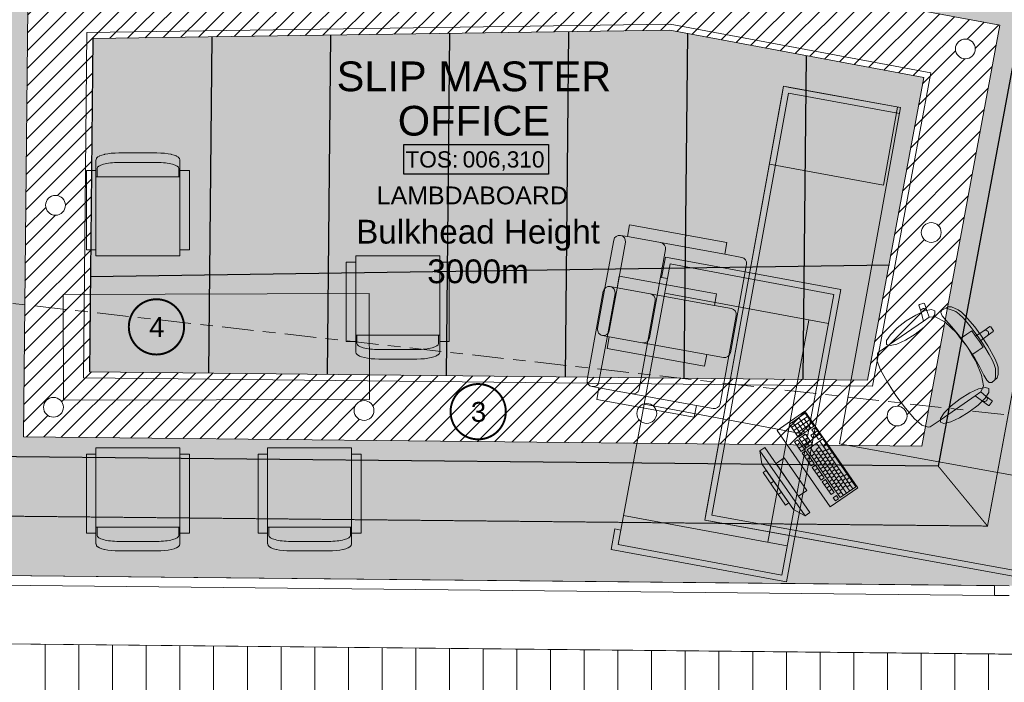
# Model space of a CAD drawing. Header units: millimetres. Extents: x -115474967 to 444143, y -74377 to 241828222.
# Tile 81 of 256: x -18032 to -13063, y 37893 to 41236. Entities that reach past the tile are written whole.
import ezdxf
from ezdxf.enums import TextEntityAlignment as Align

# ---------------------------------------------------------------- set-up
doc = ezdxf.new("R2010")
doc.units = ezdxf.units.MM
doc.header["$MEASUREMENT"] = 0
for name, pattern in [('Block C$0$DASHED2', [0.375, 0.25, -0.125]), ('Centre', [31.75, 6.35, -4.7625, 15.875, -4.7625]), ('PHANTOM', [2.5, 1.25, -0.25, 0.25, -0.25, 0.25, -0.25])]:
    doc.linetypes.add(name, pattern=pattern)
for name, color, linetype in [('0-HACH', 9, 'Continuous'), ('00-1 FloorFinish', 1, 'Continuous'), ('00-1 FloorLevel', 7, 'Continuous'), ('00-3 Elev 01', 7, 'Continuous'), ('00-5 Grid 01', 9, 'PHANTOM'), ('A-DOOR NUMBERS', 7, 'Continuous')]:
    doc.layers.add(name, color=color, linetype=linetype)
for name, color, linetype, lineweight in [('00-1 Labels', 4, 'Continuous', 35), ('1HATCH', 8, 'Continuous', 0), ('2 Windows', 1, 'Continuous', 25), ('A_WALL LOAD_Pen_No__161', 1, 'Continuous', 5), ('TEXT-2', 140, 'Continuous', 50)]:
    doc.layers.add(name, color=color, linetype=linetype, lineweight=lineweight)
doc.styles.add('ARIAL', font='arial.ttf')

# ---------------------------------------------------------------- blocks, each defined once
blk = doc.blocks.new('Room Tags')
at = {"layer": '00-1 FloorLevel', "color": 2}
blk.add_lwpolyline([(-571.3, -75.7), (646.5, -75.7), (646.5, -324.7), (-571.3, -324.7)], close=True, dxfattribs=at)
at = {"layer": '00-1 FloorFinish', "style": 'ARIAL'}
blk.add_attdef('F-FINISH', text='', height=150, dxfattribs=at).set_placement((5.1, -578), align=Align.CENTER)
at = {"layer": '00-1 FloorLevel', "style": 'ARIAL'}
blk.add_text('TOS:', height=136.36, dxfattribs=at).set_placement((-557.4, -200.2), align=Align.MIDDLE_LEFT)
blk.add_attdef('000,000', text='', height=136.4, dxfattribs=at).set_placement((606.9, -200.2), align=Align.MIDDLE_RIGHT)
at = {"layer": '00-1 Labels', "style": 'ARIAL'}
for tag, p in [('ROOM1?', (19, 746.2)), ('ROOM2?', (19, 373.1)), ('ROOM3?', (19, 0))]:
    blk.add_attdef(tag, text='', height=250, dxfattribs=at).set_placement(p, align=Align.CENTER)

msp = doc.modelspace()

# ---------------------------------------------------------------- hatches: boundary and pattern name
at = {"layer": '0-HACH', "ltscale": 5, "transparency": 33554559}
h = msp.add_hatch(dxfattribs=at)
h.set_pattern_fill('ANSI31', color=9, scale=500)
h.set_pattern_definition([(45, (4361.576, -29726.68), (-44.194174, 44.194174), [])])
h.paths.add_polyline_path([(-14722.99436, 41512.99219), (-17989.63739, 41466.29056), (-18012.82759, 39132.10051), (-13479.72744, 39084.84131), (-13084.94377, 41208.47903)])
h.paths.add_polyline_path([(-13469.69882, 40944.35113), (-13753.50036, 39417.71343), (-17679.56709, 39458.64408), (-17662.85357, 41140.92871), (-14751.06698, 41182.55712)], flags=16)
h.paths.add_polyline_path([(-13209.83243, 41088.42089, -1), (-13309.83243, 41088.42089, -1)], flags=16)
h.paths.add_polyline_path([(-13382.00105, 40162.28386, -1), (-13482.00105, 40162.28386, -1)], flags=16)
h.paths.add_polyline_path([(-14785.75464, 41362.79443, -1), (-14685.75464, 41362.79443, -1)], flags=16)
h.paths.add_polyline_path([(-13554.16967, 39236.14682, -1), (-13654.16967, 39236.14682, -1)], flags=16)
h.paths.add_polyline_path([(-14817.37917, 39249.31623, -1), (-14917.37917, 39249.31623, -1)], flags=16)
h.paths.add_polyline_path([(-16338.42697, 41340.59662, -1), (-16238.42697, 41340.59662, -1)], flags=16)
h.paths.add_polyline_path([(-16244.24958, 39264.19187, -1), (-16344.24958, 39264.19187, -1)], flags=16)
h.paths.add_polyline_path([(-17891.09929, 41318.39881, -1), (-17791.09929, 41318.39881, -1)], flags=16)
h.paths.add_polyline_path([(-17801.22242, 40299.46411, -1), (-17901.22242, 40299.46411, -1)], flags=16)
h.paths.add_polyline_path([(-17811.34555, 39280.52941, -1), (-17911.34555, 39280.52941, -1)], flags=16)
at = {"layer": '00-5 Grid 01', "linetype": 'ByBlock', "lineweight": 0, "true_color": 0xc7c8ca}
h = msp.add_hatch(dxfattribs=at)
h.set_pattern_fill('PATTERN__DECK_II', color=9, style=0, pattern_type=2)
h.set_pattern_definition([(90, (-370653.1, -39732.55), (-170, 0), [])])
h.paths.add_polyline_path([(-24791.2793, 38155.42772), (-24899.99028, 35175.17037), (-21787.91622, 35052.7176), (-21692.45372, 37459.02348), (-21683.66339, 37680.6016), (-12732.89904, 37340.2223), (-12604.53983, 38030.72146), (-24630.48216, 38153.8315)])
at = {"layer": '1HATCH', "true_color": 0x636466, "transparency": 33554687}
h = msp.add_hatch(dxfattribs=at)
h.set_pattern_fill('AR-SAND', color=251, scale=50, angle=-7e-12)
h.paths.add_polyline_path([(-13262.24646, 38382.41493), (-24973.50811, 38501.97963), (-24973.50811, 39100.6379), (-13396.85774, 38983.80401), (-12027.1055, 46356.89918), (-11428.33354, 46289.80658), (-12898.997, 38378.74895), (-12899.78618, 38378.75691)])
h = msp.add_hatch(dxfattribs=at)
h.set_pattern_fill('AR-SAND', color=251, scale=50)
h.set_pattern_definition([(37.5, (4361, -29726.72), (-3.14967, 96.34119), [0, -76, 0, -85, 0, -81.25]), (7.5, (4361, -29726.72), (88.48884, 141.1073), [0, -41, 0, -68.5, 0, -26.25]), (327.5, (4299.5, -29726.72), (155.70709, 0.28295), [0, -25, 0, -90, 0, -117.5]), (317.5, (4299.5, -29726.72), (150.30633, 43.88378), [0, -12.5, 0, -59, 0, -67.5])])
h.paths.add_polyline_path([(-12859.67789, 41878.37711), (-14664.01918, 42213.87605), (-18683.38796, 42156.41306), (-18714.28116, 39037.42374), (-13397.43053, 38983.76501)])
h.paths.add_polyline_path([(-13480.30023, 39084.80231), (-18013.40039, 39132.06151), (-17990.21018, 41466.25156), (-14723.56716, 41512.95319), (-13085.51656, 41208.44003)], flags=16)
h.paths.add_polyline_path([(-13729.1847, 39387.41332), (-17710.43629, 39428.9193), (-17693.13399, 41170.46806), (-14749.08772, 41212.55767), (-13435.29388, 40968.32376)], flags=0)
h = msp.add_hatch(dxfattribs=at)
h.set_pattern_fill('BOX', color=251, scale=50, angle=269)
h.set_pattern_definition([(359, (4361.576, -29726.68), (0.87262, 49.992385), []), (359, (4361.357, -29739.18), (0.87262, 49.992385), []), (269, (4361.576, -29726.68), (49.992385, -0.87262), [-12.5, 12.5]), (269, (4374.074, -29726.9), (49.992385, -0.87262), [-12.5, 12.5]), (269, (4386.57, -29727.116), (49.992385, -0.87262), [12.5, -12.5]), (269, (4399.07, -29727.334), (49.992385, -0.87262), [12.5, -12.5]), (359, (4361.14, -29751.676), (0.87262, 49.992385), [12.5, -12.5]), (359, (4360.92, -29764.174), (0.87262, 49.992385), [12.5, -12.5])])
h.paths.add_polyline_path([(-17679.56709, 39458.64408), (-13753.50036, 39417.71343), (-13469.69882, 40944.35113), (-14751.06698, 41182.55712), (-17662.85357, 41140.92871)])

# ---------------------------------------------------------------- linework, layer by layer
at = {"layer": '0-HACH', "color": 9, "linetype": 'Block C$0$DASHED2', "ltscale": 5, "transparency": 33554559, "const_width": 5}
for points in [[(-11728.19468, 46323.40612), (-13147.92737, 38681.27648), (-24973.50811, 38800.62262)], [(-13147.92737, 38681.27648), (-13396.85774, 38983.80401)]]:
    msp.add_lwpolyline(points, dxfattribs=at)
at = {"layer": '00-3 Elev 01', "linetype": 'Continuous'}
for p, q in [((-17662.85357, 41140.92871), (-17679.56736, 39458.61725)), ((-17062.7388, 41149.50826), (-17079.59996, 39452.36238)), ((-16462.62402, 41158.08781), (-16479.62965, 39446.40166)), ((-15862.50924, 41166.66737), (-15879.65933, 39440.44095)), ((-15262.39447, 41175.24692), (-15279.68901, 39434.48024)), ((-14662.45596, 41166.08436), (-14679.71869, 39428.51952)), ((-14063.03751, 41054.74467), (-14079.75129, 39422.26465)), ((-17674.775, 39940.98793), (-13643.01892, 39998.62801))]:
    msp.add_line(p, q, dxfattribs=at)
at = {"layer": '00-3 Elev 01'}
msp.add_lwpolyline([(-18682.81509, 42156.45207), (-14663.44631, 42213.91505), (-12859.10502, 41878.41611), (-13396.85766, 38983.80402), (-18713.70829, 39037.46274)], close=True, dxfattribs=at)
at = {"layer": '00-5 Grid 01', "color": 9, "linetype": 'ByBlock', "lineweight": 0, "true_color": 0xc7c8ca}
for p, q in [((-14182.2443, 40870.32539), (-14176.88737, 40899.84323)), ((-14176.88737, 40899.84323), (-14147.36953, 40894.4863)), ((-14147.36953, 40894.4863), (-13586.91913, 40792.77516)), ((-14568.70594, 38740.83819), (-14182.2443, 40870.32539)), ((-14152.72646, 40864.96846), (-14539.18809, 38735.48125)), ((-13592.27606, 40763.25731), (-14152.72646, 40864.96846)), ((-13601.67805, 40795.45362), (-13673.10379, 40401.88233)), ((-13586.91913, 40792.77516), (-13592.27606, 40763.25731)), ((-17338.67619, 40515.83428), (-17531.26879, 40515.83428)), ((-13673.10379, 40401.88233), (-14248.31312, 40506.27194)), ((-17646.82434, 40075.03428), (-17646.82434, 40475.03428)), ((-17641.04656, 40443.83428), (-17641.04656, 40485.83428)), ((-17228.89842, 40443.83428), (-17228.89842, 40485.83428)), ((-17223.12064, 40075.03428), (-17223.12064, 40475.03428)), ((-17223.12064, 40443.83428), (-17646.82434, 40443.83428)), ((-14954.27975, 40200.56503), (-14964.99361, 40141.52934)), ((-14462.61483, 40111.33715), (-14954.27975, 40200.56503)), ((-14964.99361, 40141.52934), (-14999.52897, 40147.79686)), ((-15034.40375, 40123.63594), (-15074.87502, 39900.63052)), ((-15015.83932, 39889.91666), (-14975.36806, 40112.92208)), ((-14473.32869, 40052.30146), (-14964.99361, 40141.52934)), ((-14473.32869, 40052.30146), (-14462.61483, 40111.33715)), ((-14813.28754, 39853.15735), (-14772.81627, 40076.16276)), ((-14388.45464, 40036.89842), (-14473.32869, 40052.30146)), ((-16335.76019, 40012.63428), (-16335.76019, 39612.63428)), ((-15912.05649, 40012.63428), (-15912.05649, 39612.63428)), ((-15012.26981, 38587.63001), (-14749.23777, 40003.40335)), ((-14773.25321, 40038.37846), (-14792.43263, 39935.14499)), ((-14773.25321, 40038.37846), (-13888.39488, 39873.98344)), ((-14749.23777, 40003.40335), (-13923.36999, 39849.96799)), ((-14404.76498, 39779.01823), (-14364.29372, 40002.02365)), ((-15115.34628, 39677.62511), (-15074.87502, 39900.63052)), ((-15006.47011, 39942.43889), (-15017.18397, 39883.4032)), ((-14514.80519, 39853.21101), (-15006.47011, 39942.43889)), ((-14792.43263, 39935.14499), (-14762.93736, 39929.66516)), ((-16268.74234, 39854.39917), (-17811.82664, 39849.97585)), ((-17811.82664, 39849.97585), (-17810.29633, 39316.12384)), ((-16267.21202, 39320.54716), (-16268.74234, 39854.39917)), ((-15086.59412, 39865.50979), (-15127.06538, 39642.50438)), ((-15068.02968, 39631.79052), (-15027.55842, 39854.79593)), ((-15015.83932, 39889.91666), (-15056.31058, 39666.91125)), ((-15017.18397, 39883.4032), (-15051.71934, 39889.67071)), ((-14525.51905, 39794.17531), (-15017.18397, 39883.4032)), ((-14813.28754, 39853.15735), (-14853.7588, 39630.15193)), ((-14776.63694, 39855.92696), (-13950.76916, 39702.4916)), ((-14525.51905, 39794.17531), (-14514.80519, 39853.21101)), ((-13923.36999, 39849.96799), (-14186.40203, 38434.19465)), ((-14162.38659, 38399.21954), (-13888.39488, 39873.98344)), ((-14865.4779, 39595.0312), (-14825.00664, 39818.03662)), ((-13493.91696, 39795.67584), (-13491.92216, 39799.41588)), ((-13491.92216, 39799.41588), (-13468.96199, 39806.24292)), ((-13468.96199, 39806.24292), (-13465.21674, 39804.20965)), ((-13465.21674, 39804.20965), (-13454.42235, 39768.60762)), ((-14440.645, 39778.77228), (-14525.51905, 39794.17531)), ((-14404.76498, 39779.01823), (-14445.23625, 39556.01282)), ((-13483.12257, 39760.07381), (-13493.91696, 39795.67584)), ((-13483.7049, 39765.92198), (-13482.0139, 39771.52941)), ((-13483.12257, 39760.07381), (-13483.7049, 39765.92198)), ((-13471.31163, 39715.4858), (-13483.12257, 39760.07381)), ((-13482.0139, 39771.52941), (-13478.30701, 39776.04243)), ((-13478.30701, 39776.04243), (-13473.14857, 39778.77397)), ((-13473.14857, 39778.77397), (-13467.32391, 39779.30818)), ((-13467.32391, 39779.30818), (-13461.71978, 39777.56373)), ((-13461.71978, 39777.56373), (-13457.18935, 39773.80619)), ((-13457.18935, 39773.80619), (-13454.42235, 39768.60762)), ((-13454.42235, 39768.60762), (-13442.92048, 39735.00773)), ((-13384.20521, 39758.08138), (-13378.53502, 39770.17865)), ((-13376.90062, 39742.18312), (-13384.20521, 39758.08138)), ((-13378.53502, 39770.17865), (-13346.99745, 39788.01931)), ((-13353.91819, 39779.47143), (-13358.20678, 39781.06345)), ((-13346.12923, 39777.2598), (-13353.91819, 39779.47143)), ((-13346.99745, 39788.01931), (-13330.15508, 39786.86701)), ((-13335.91967, 39773.3422), (-13346.12923, 39777.2598)), ((-13320.97492, 39769.45286), (-13335.91967, 39773.3422)), ((-13330.15508, 39786.86701), (-13295.99153, 39772.78602)), ((-13307.14534, 39762.97775), (-13320.97492, 39769.45286)), ((-13290.40234, 39749.81766), (-13307.14534, 39762.97775)), ((-13295.99153, 39772.78602), (-13278.66797, 39760.51892)), ((-13271.56554, 39731.30383), (-13290.40234, 39749.81766)), ((-13278.66797, 39760.51892), (-13259.98432, 39741.98484)), ((-14456.95535, 39520.89209), (-14416.48408, 39743.8975)), ((-14257.32045, 38599.93716), (-14049.08675, 39720.75772)), ((-13643.19764, 39596.4048), (-13471.31163, 39715.4858)), ((-13443.14924, 39734.99644), (-13471.31163, 39715.4858)), ((-13443.14924, 39734.99644), (-13442.92048, 39735.00773)), ((-13442.92048, 39735.00773), (-13410.15357, 39736.62422)), ((-13410.15357, 39736.62422), (-13362.30382, 39709.31244)), ((-13358.30598, 39719.89179), (-13376.90062, 39742.18312)), ((-13362.30382, 39709.31244), (-13306.88468, 39657.21906)), ((-13327.7116, 39685.96529), (-13358.30598, 39719.89179)), ((-13251.4542, 39708.76517), (-13271.56554, 39731.30383)), ((-13259.98432, 39741.98484), (-13212.55758, 39685.78255)), ((-13230.88705, 39683.53354), (-13251.4542, 39708.76517)), ((-13294.87289, 39646.75741), (-13327.7116, 39685.96529)), ((-13306.88468, 39657.21906), (-13283.61791, 39627.81363)), ((-13283.61791, 39627.81363), (-13251.80001, 39649.85677)), ((-13251.80001, 39649.85677), (-13227.20906, 39666.89315)), ((-13210.68454, 39656.93574), (-13230.88705, 39683.53354)), ((-13227.20906, 39666.89315), (-13208.17429, 39639.41763)), ((-13212.55758, 39685.78255), (-13178.01615, 39639.76098)), ((-13191.6651, 39630.30511), (-13210.68454, 39656.93574)), ((-13208.17429, 39639.41763), (-13166.16599, 39666.33442)), ((-13166.16599, 39666.33442), (-13135.83716, 39687.34595)), ((-13166.16599, 39666.33442), (-13160.80636, 39668.64966)), ((-13160.80636, 39668.64966), (-13154.95397, 39668.72338)), ((-13154.95397, 39668.72338), (-13149.49979, 39666.54435)), ((-13149.49979, 39666.54435), (-13145.27417, 39662.44431)), ((-13148.97329, 39641.51782), (-13118.64445, 39662.52936)), ((-13142.92042, 39657.04745), (-13145.27417, 39662.44431)), ((-13144.92238, 39645.72212), (-13142.79689, 39651.1754)), ((-13142.79689, 39651.1754), (-13142.92042, 39657.04745)), ((-13135.83716, 39687.34595), (-13131.65879, 39686.56793)), ((-13131.65879, 39686.56793), (-13124.78171, 39676.64129)), ((-13117.90463, 39666.71465), (-13124.78171, 39676.64129)), ((-13118.64445, 39662.52936), (-13117.90463, 39666.71465)), ((-16335.76019, 39643.83428), (-15912.05649, 39643.83428)), ((-16329.98241, 39643.83428), (-16329.98241, 39601.83428)), ((-15917.83426, 39643.83428), (-15917.83426, 39601.83428)), ((-15167.53664, 39419.49897), (-15127.06538, 39642.50438)), ((-15068.02968, 39631.79052), (-15108.50095, 39408.78511)), ((-15056.65, 39636.48282), (-15091.18536, 39642.75033)), ((-15067.36386, 39577.44712), (-15056.65, 39636.48282)), ((-14564.98508, 39547.25494), (-15056.65, 39636.48282)), ((-13251.789, 39588.65184), (-13294.87289, 39646.75741)), ((-13283.61791, 39627.81363), (-13252.3332, 39588.27482)), ((-13208.17429, 39639.41763), (-13198.55456, 39625.53216)), ((-13188.93483, 39611.64668), (-13198.55456, 39625.53216)), ((-13191.6651, 39630.30511), (-13173.41594, 39603.14083)), ((-13188.93483, 39611.64668), (-13148.97329, 39641.51782)), ((-13169.90006, 39584.17117), (-13188.93483, 39611.64668)), ((-13147.06688, 39591.25079), (-13178.01615, 39639.76098)), ((-13173.41594, 39603.14083), (-13155.61323, 39574.88047)), ((-13148.97329, 39641.51782), (-13144.92238, 39645.72212)), ((-16220.20463, 39571.83428), (-16027.61204, 39571.83428)), ((-14575.69894, 39488.21924), (-15067.36386, 39577.44712)), ((-14865.4779, 39595.0312), (-14905.94916, 39372.02579)), ((-13704.97947, 39515.46574), (-13702.84986, 39549.55062)), ((-13702.84986, 39549.55062), (-13698.36771, 39558.18349)), ((-13698.36771, 39558.18349), (-13672.85404, 39575.85913)), ((-13672.85404, 39575.85913), (-13643.19764, 39596.4048)), ((-13226.30891, 39545.09165), (-13252.3332, 39588.27482)), ((-13251.789, 39588.65184), (-13212.52806, 39527.89777)), ((-13226.30891, 39545.09165), (-13194.49101, 39567.13479)), ((-13194.49101, 39567.13479), (-13169.90006, 39584.17117)), ((-13155.61323, 39574.88047), (-13139.21771, 39546.75878)), ((-13111.11386, 39527.09961), (-13147.06688, 39591.25079)), ((-14564.98508, 39547.25494), (-14575.69894, 39488.21924)), ((-14480.11102, 39531.8519), (-14564.98508, 39547.25494)), ((-14456.95535, 39520.89209), (-14497.42661, 39297.88667)), ((-13704.48557, 39513.21225), (-13704.97947, 39515.46574)), ((-13687.11201, 39469.36255), (-13704.48557, 39513.21225)), ((-13206.95436, 39512.97588), (-13226.30891, 39545.09165)), ((-13212.52806, 39527.89777), (-13187.35964, 39483.37598)), ((-13177.65668, 39442.78579), (-13206.95436, 39512.97588)), ((-13139.21771, 39546.75878), (-13125.18325, 39520.01012)), ((-13125.18325, 39520.01012), (-13114.46911, 39495.86899)), ((-13100.32694, 39503.09475), (-13111.11386, 39527.09961)), ((-13094.92943, 39482.5654), (-13100.32694, 39503.09475)), ((-13653.83087, 39408.78021), (-13687.11201, 39469.36255)), ((-13187.35964, 39483.37598), (-13166.34718, 39442.81122)), ((-13114.46911, 39495.86899), (-13108.03154, 39475.56939)), ((-13106.82891, 39460.34645), (-13108.43903, 39444.98806)), ((-13108.03154, 39475.56939), (-13106.82891, 39460.34645)), ((-13093.75109, 39445.63257), (-13094.92943, 39482.5654)), ((-13653.30833, 39407.84724), (-13653.83087, 39408.78021)), ((-13609.76548, 39340.64912), (-13653.30833, 39407.84724)), ((-13168.90046, 39388.39038), (-13177.65668, 39442.78579)), ((-13166.34718, 39442.81122), (-13152.01133, 39417.56944)), ((-13152.01133, 39417.56944), (-13139.69367, 39405.14419)), ((-13139.69367, 39405.14419), (-13126.3754, 39406.20194)), ((-13126.3754, 39406.20194), (-13098.59049, 39429.45933)), ((-13109.02514, 39425.98357), (-13109.0416, 39421.40905)), ((-13108.35878, 39434.05297), (-13109.02514, 39425.98357)), ((-13108.43903, 39444.98806), (-13108.35878, 39434.05297)), ((-13098.59049, 39429.45933), (-13093.75109, 39445.63257)), ((-15108.84036, 39378.35667), (-15143.37573, 39384.62419)), ((-15119.55422, 39319.32098), (-15108.84036, 39378.35667)), ((-14617.17544, 39289.12879), (-15108.84036, 39378.35667)), ((-13182.01875, 39358.07085), (-13210.18114, 39338.56021)), ((-13182.01875, 39358.07085), (-13181.9278, 39358.28105)), ((-13181.9278, 39358.28105), (-13168.90046, 39388.39038)), ((-13154.51222, 39335.70602), (-13181.9278, 39358.28105)), ((-17810.29633, 39316.12384), (-16267.21202, 39320.54716)), ((-14627.8893, 39230.0931), (-15119.55422, 39319.32098)), ((-13609.76548, 39340.64912), (-13562.15309, 39276.27033)), ((-13382.06715, 39219.47921), (-13210.18114, 39338.56021)), ((-13210.18114, 39338.56021), (-13172.58677, 39311.83472)), ((-13172.58677, 39311.83472), (-13167.31616, 39309.23454)), ((-13172.58677, 39311.83472), (-13143.04812, 39289.21852)), ((-13167.31616, 39309.23454), (-13161.47212, 39308.84732)), ((-13161.47212, 39308.84732), (-13155.94434, 39310.73199)), ((-13155.94434, 39310.73199), (-13151.57437, 39314.60164)), ((-13150.61746, 39331.28876), (-13154.51222, 39335.70602)), ((-13124.97358, 39313.08983), (-13154.51222, 39335.70602)), ((-13151.57437, 39314.60164), (-13149.02751, 39319.86715)), ((-13148.69148, 39325.72688), (-13150.61746, 39331.28876)), ((-13149.02751, 39319.86715), (-13148.69148, 39325.72688)), ((-13138.84564, 39289.77191), (-13124.38601, 39308.86896)), ((-13124.38601, 39308.86896), (-13124.97358, 39313.08983)), ((-14880.75379, 39295.51668), (-14054.88601, 39142.08132)), ((-14617.17544, 39289.12879), (-14627.8893, 39230.0931)), ((-14532.30139, 39273.72576), (-14617.17544, 39289.12879)), ((-13562.15309, 39276.27033), (-13561.46324, 39275.45329)), ((-13561.46324, 39275.45329), (-13516.43888, 39223.00652)), ((-13143.04812, 39289.21852), (-13138.84564, 39289.77191)), ((-14068.1495, 39250.10405), (-14147.85921, 39194.88192)), ((-14056.99722, 39234.00643), (-14136.70693, 39178.78429)), ((-14087.30814, 39141.53584), (-14131.91727, 39205.92634)), ((-14045.84493, 39217.9088), (-14125.55464, 39162.68667)), ((-14055.42425, 39163.6247), (-14100.03338, 39228.0152)), ((-14039.48231, 39174.66912), (-14072.93916, 39222.962)), ((-14023.54037, 39185.71355), (-14068.1495, 39250.10405)), ((-13516.43888, 39223.00652), (-13481.49038, 39191.33258)), ((-13411.72355, 39198.93353), (-13382.06715, 39219.47921)), ((-14147.85921, 39194.88192), (-14103.25008, 39130.49142)), ((-14050.63459, 39190.76675), (-14114.40236, 39146.58904)), ((-14071.36619, 39152.58027), (-14104.82304, 39200.87315)), ((-14103.25008, 39130.49142), (-14023.54037, 39185.71355)), ((-14017.96423, 39177.66474), (-14033.90617, 39166.62031)), ((-14033.90617, 39166.62031), (-14022.75389, 39150.52269)), ((-14006.81194, 39161.56711), (-14022.75389, 39150.52269)), ((-13984.50738, 39129.37186), (-14017.96423, 39177.66474)), ((-13481.49038, 39191.33258), (-13479.55415, 39190.07833)), ((-13479.55415, 39190.07833), (-13446.89455, 39180.09508)), ((-13446.89455, 39180.09508), (-13437.23723, 39181.2579)), ((-13437.23723, 39181.2579), (-13411.72355, 39198.93353)), ((-14105.64491, 39116.92039), (-14121.58685, 39105.87596)), ((-14121.58685, 39105.87596), (-14088.13, 39057.58309)), ((-14072.18806, 39068.62751), (-14105.64491, 39116.92039)), ((-14065.79005, 39144.53146), (-14097.67394, 39122.4426)), ((-14097.67394, 39122.4426), (-14064.21709, 39074.14973)), ((-14054.63777, 39128.43383), (-14086.52166, 39106.34498)), ((-14048.27515, 39085.19415), (-14081.732, 39133.48703)), ((-14043.48549, 39112.33621), (-14075.36937, 39090.24735)), ((-14032.33321, 39096.23858), (-14065.79005, 39144.53146)), ((-13978.93124, 39121.32305), (-14058.64095, 39066.10092)), ((-14022.75389, 39150.52269), (-14038.69583, 39139.47826)), ((-14038.69583, 39139.47826), (-14027.54355, 39123.38063)), ((-14027.54355, 39123.38063), (-14011.6016, 39134.42506)), ((-14011.6016, 39134.42506), (-14022.75389, 39150.52269)), ((-13995.65966, 39145.46949), (-14011.6016, 39134.42506)), ((-14011.6016, 39134.42506), (-14000.44932, 39118.32744)), ((-14000.44932, 39118.32744), (-13984.50738, 39129.37186)), ((-13827.58894, 38868.81424), (-13994.87318, 39110.27862)), ((-13811.647, 38879.85867), (-13978.93124, 39121.32305)), ((-14271.75014, 39078.38462), (-14296.41033, 39061.30027)), ((-14296.41033, 39061.30027), (-14068.61903, 38732.49771)), ((-14296.41033, 39061.30027), (-14286.90183, 38994.89554)), ((-14043.95884, 38749.58206), (-14271.75014, 39078.38462)), ((-14094.49263, 39100.82276), (-14110.43457, 39089.77834)), ((-14083.34034, 39084.72514), (-14099.28229, 39073.68071)), ((-14088.13, 39057.58309), (-14072.18806, 39068.62751)), ((-14066.61192, 39060.5787), (-14082.55386, 39049.53428)), ((-14022.00279, 38996.1882), (-14066.61192, 39060.5787)), ((-14064.21709, 39074.14973), (-14032.33321, 39096.23858)), ((-14058.64095, 39066.10092), (-13891.35671, 38824.63654)), ((-13875.41477, 38835.68096), (-14042.69901, 39077.14534)), ((-14010.02864, 39064.04333), (-14025.97058, 39052.9989)), ((-13996.87477, 39079.11216), (-14012.81671, 39068.06774)), ((-13859.47283, 38846.72539), (-14012.81671, 39068.06774)), ((-13843.53088, 38857.76982), (-14010.81512, 39099.2342)), ((-13985.72249, 39063.01454), (-14001.66443, 39051.97011)), ((-13964.2044, 39066.01015), (-13980.14634, 39054.96573)), ((-13959.41474, 39093.15221), (-13975.35669, 39082.10778)), ((-13945.47439, 39073.03017), (-13961.41633, 39061.98575)), ((-13931.53404, 39052.90814), (-13947.47598, 39041.86372)), ((-17646.82434, 39044.68028), (-17646.82434, 38644.68028)), ((-17223.12064, 39044.68028), (-17223.12064, 38644.68028)), ((-16780.42075, 39044.68028), (-16780.42075, 38644.68028)), ((-16356.71704, 39044.68028), (-16356.71704, 38644.68028)), ((-14173.702, 39024.65789), (-14214.80232, 38996.18398)), ((-14059.80634, 38860.25661), (-14173.702, 39024.65789)), ((-14082.55386, 39049.53428), (-14037.94473, 38985.14377)), ((-14055.45964, 39044.48108), (-14071.40158, 39033.43665)), ((-14044.30735, 39028.38345), (-14060.2493, 39017.33902)), ((-14033.15507, 39012.28583), (-14049.09701, 39001.2414)), ((-14020.39444, 39044.95009), (-14036.33638, 39033.90566)), ((-14009.24216, 39028.85247), (-14025.1841, 39017.80804)), ((-13998.87636, 39047.94571), (-14014.8183, 39036.90128)), ((-13998.08988, 39012.75484), (-14014.03182, 39001.71041)), ((-13987.72408, 39031.84808), (-14003.66602, 39020.80365)), ((-13976.57179, 39015.75046), (-13992.51373, 39004.70603)), ((-13974.5702, 39046.91691), (-13990.51215, 39035.87249)), ((-13963.41792, 39030.81929), (-13979.35986, 39019.77486)), ((-13953.05212, 39049.91253), (-13968.99406, 39038.8681)), ((-13952.26564, 39014.72166), (-13968.20758, 39003.67724)), ((-13941.89984, 39033.8149), (-13957.84178, 39022.77048)), ((-13930.74756, 39017.71728), (-13946.6895, 39006.67285)), ((-13917.59368, 39032.78611), (-13933.53563, 39021.74168)), ((-14127.44792, 38764.73375), (-14286.90183, 38994.89554)), ((-14264.1227, 38962.01528), (-14280.56283, 38950.62572)), ((-14150.22705, 38797.614), (-14264.1227, 38962.01528)), ((-14214.80232, 38996.18398), (-14100.90666, 38831.7827)), ((-14037.94473, 38985.14377), (-14022.00279, 38996.1882)), ((-14016.42665, 38988.13939), (-14032.36859, 38977.09496)), ((-14032.36859, 38977.09496), (-13987.75946, 38912.70446)), ((-14005.27437, 38972.04176), (-14021.21631, 38960.99734)), ((-13971.81752, 38923.74889), (-14016.42665, 38988.13939)), ((-13994.12208, 38955.94414), (-14010.06403, 38944.89971)), ((-13986.93759, 38996.65722), (-14002.87954, 38985.61279)), ((-13975.78531, 38980.55959), (-13991.72725, 38969.51516)), ((-13965.41951, 38999.65283), (-13981.36145, 38988.6084)), ((-13964.63303, 38964.46197), (-13980.57497, 38953.41754)), ((-13954.26723, 38983.5552), (-13970.20917, 38972.51078)), ((-13943.11495, 38967.45758), (-13959.05689, 38956.41315)), ((-13941.11336, 38998.62404), (-13957.0553, 38987.57961)), ((-13929.96107, 38982.52641), (-13945.90302, 38971.48199)), ((-13919.59527, 39001.61965), (-13935.53721, 38990.57523)), ((-13918.80879, 38966.42879), (-13934.75073, 38955.38436)), ((-13908.44299, 38985.52203), (-13924.38493, 38974.4776)), ((-13897.29071, 38969.4244), (-13913.23265, 38958.37997)), ((-13886.13842, 38953.32678), (-13902.08037, 38942.28235)), ((-14280.56283, 38950.62572), (-14166.66718, 38786.22444)), ((-14226.15748, 38907.21486), (-14242.59761, 38895.82529)), ((-13982.9698, 38939.84651), (-13998.91174, 38928.80209)), ((-13987.75946, 38912.70446), (-13971.81752, 38923.74889)), ((-13966.24138, 38915.70007), (-13982.18332, 38904.65565)), ((-13982.18332, 38904.65565), (-13937.57419, 38840.26515)), ((-13953.48075, 38948.36434), (-13969.42269, 38937.31991)), ((-13921.63225, 38851.30957), (-13966.24138, 38915.70007)), ((-13942.32846, 38932.26671), (-13958.27041, 38921.22229)), ((-13931.96266, 38951.35995), (-13947.9046, 38940.31553)), ((-13931.17618, 38916.16909), (-13947.11812, 38905.12466)), ((-13920.81038, 38935.26233), (-13936.75232, 38924.2179)), ((-13909.6581, 38919.1647), (-13925.60004, 38908.12028)), ((-13907.65651, 38950.33116), (-13923.59845, 38939.28674)), ((-13896.50423, 38934.23354), (-13912.44617, 38923.18911)), ((-13885.35194, 38918.13591), (-13901.29389, 38907.09149)), ((-13874.98614, 38937.22915), (-13890.92808, 38926.18472)), ((-13863.83386, 38921.13153), (-13879.7758, 38910.0871)), ((-13856.25613, 38944.24917), (-13872.19807, 38933.20474)), ((-13852.68158, 38905.0339), (-13868.62352, 38893.98947)), ((-13843.70981, 38926.13934), (-13859.65175, 38915.09492)), ((-13831.16349, 38908.02952), (-13847.10544, 38896.98509)), ((-14100.90666, 38831.7827), (-14059.80634, 38860.25661)), ((-13955.08909, 38899.60245), (-13971.03104, 38888.55802)), ((-13943.93681, 38883.50482), (-13959.87875, 38872.4604)), ((-13932.78453, 38867.4072), (-13948.72647, 38856.36277)), ((-13920.0239, 38900.07146), (-13935.96584, 38889.02704)), ((-13908.87162, 38883.97384), (-13924.81356, 38872.92941)), ((-13898.50581, 38903.06708), (-13914.44776, 38892.02265)), ((-13897.71933, 38867.87621), (-13913.66128, 38856.83179)), ((-13887.35353, 38886.96945), (-13903.29547, 38875.92503)), ((-13876.20125, 38870.87183), (-13892.14319, 38859.8274)), ((-13891.35671, 38824.63654), (-13811.647, 38879.85867)), ((-13874.19966, 38902.03829), (-13890.1416, 38890.99386)), ((-13863.04738, 38885.94066), (-13878.98932, 38874.89623)), ((-13841.52929, 38888.93628), (-13857.47124, 38877.89185)), ((-14188.19226, 38852.41443), (-14204.63239, 38841.02486)), ((-13937.57419, 38840.26515), (-13921.63225, 38851.30957)), ((-13910.47996, 38835.21195), (-13926.42191, 38824.16752)), ((-13926.42191, 38824.16752), (-13915.26962, 38808.0699)), ((-13915.26962, 38808.0699), (-13899.32768, 38819.11432)), ((-13899.32768, 38819.11432), (-13910.47996, 38835.21195)), ((-13886.56705, 38851.77859), (-13902.50899, 38840.73416)), ((-14166.66718, 38786.22444), (-14150.22705, 38797.614)), ((-14068.61903, 38732.49771), (-14127.44792, 38764.73375)), ((-14984.87064, 38735.1064), (-14159.00286, 38581.67104)), ((-14574.06287, 38711.32034), (-14568.70594, 38740.83819)), ((-14544.54502, 38705.96341), (-14574.06287, 38711.32034)), ((-12954.9711, 38417.48582), (-14544.54502, 38705.96341)), ((-14539.18809, 38735.48125), (-12949.61417, 38447.00366)), ((-14068.61903, 38732.49771), (-14043.95884, 38749.58206)), ((-17646.82434, 38675.88028), (-17223.12064, 38675.88028)), ((-17641.04656, 38675.88028), (-17641.04656, 38633.88028)), ((-17228.89842, 38675.88028), (-17228.89842, 38633.88028)), ((-16780.42075, 38675.88028), (-16356.71704, 38675.88028)), ((-16774.64297, 38675.88028), (-16774.64297, 38633.88028)), ((-16362.49482, 38675.88028), (-16362.49482, 38633.88028)), ((-15047.24492, 38563.61457), (-15028.06551, 38666.84804)), ((-15028.06551, 38666.84804), (-14998.57023, 38661.36821)), ((-17531.26879, 38603.88028), (-17338.67619, 38603.88028)), ((-16664.86519, 38603.88028), (-16472.2726, 38603.88028)), ((-15047.24492, 38563.61457), (-14162.38659, 38399.21954)), ((-14186.40203, 38434.19465), (-15012.26981, 38587.63001)), ((-13037.91464, 38380.16904), (-18637.62129, 38437.48767)), ((-18562.62522, 38436.72001), (-13112.91071, 38380.9367)), ((-13113.42248, 38330.93932), (-18563.13699, 38386.72263)), ((-13113.42248, 38330.93932), (-13112.91071, 38380.9367)), ((-13112.91071, 38380.9367), (-13037.91464, 38380.16904)), ((-13038.42641, 38330.17166), (-13113.42248, 38330.93932)), ((-13041.44588, 38035.18711), (-18641.15253, 38092.50575))]:
    msp.add_line(p, q, dxfattribs=at)
for points in [[(-54456.94435, 45656.57439), (-56062.35025, 45547.27332), (-55796.90893, 41600.99565), (-54188.03735, 41707.10587), (-54075.54272, 40054.79325), (-43574.79122, 40770.91509), (-43361.83338, 37648.23791), (-42685.9071, 37694.33419), (-42737.57626, 38338.64182), (-19956.7994, 38106.13898), (-19919.55838, 38105.75896), (-12613.33474, 38030.80364), (-11021.93603, 46591.32569), (-40907.4193, 49940.00308), (-40995.92824, 49150.10199), (-54283.01855, 48283.99895), (-54271.06715, 48108.0128), (-54622.22745, 48084.10459)], [(-14574.06287, 38711.32034), (-14176.88737, 40899.84323), (-13586.91913, 40792.77516), (-13894.81244, 39096.21638), (-12836.17108, 38904.093), (-12925.45326, 38412.12889)], [(-17531.08181, 40563.83428), (-17338.86317, 40563.83428), (-17319.35665, 40563.3728), (-17300.62412, 40562.01552), (-17283.04778, 40559.79926), (-17267.16169, 40556.79136), (-17266.55103, 40556.64278), (-17252.72077, 40552.90296), (-17241.50223, 40548.57055), (-17240.74399, 40548.18403), (-17232.41353, 40543.35326), (-17231.68578, 40542.77581), (-17226.54911, 40537.592), (-17225.90914, 40536.84897), (-17225.41133, 40535.9982), (-17225.07081, 40535.06555), (-17223.31751, 40529.64649), (-17223.14262, 40528.6541), (-17223.12064, 40528.14947), (-17223.12064, 40475.09878), (-17174.97249, 40475.09878), (-17174.97249, 40075.09878), (-17223.12064, 40075.09878), (-17223.12064, 40043.83428), (-17646.82434, 40043.83428), (-17646.82434, 40075.09878), (-17694.97249, 40075.09878), (-17694.97249, 40475.09878), (-17646.82434, 40475.09878), (-17646.82434, 40528.14947), (-17646.80235, 40528.6541), (-17646.62747, 40529.64649), (-17644.87417, 40535.06555), (-17644.53365, 40535.9982), (-17644.03584, 40536.84897), (-17643.39586, 40537.592), (-17638.2592, 40542.77581), (-17637.53145, 40543.35326), (-17629.20099, 40548.18403), (-17628.44275, 40548.57055), (-17617.2242, 40552.90296), (-17603.39395, 40556.64278), (-17602.78329, 40556.79136), (-17586.89719, 40559.79926), (-17569.32086, 40562.01552), (-17550.58833, 40563.3728)], [(-16027.79901, 39523.83428), (-16220.01766, 39523.83428), (-16239.52418, 39524.29576), (-16258.25671, 39525.65304), (-16275.83304, 39527.8693), (-16291.71914, 39530.8772), (-16292.32979, 39531.02578), (-16306.16005, 39534.7656), (-16317.3786, 39539.09801), (-16318.13683, 39539.48453), (-16326.4673, 39544.3153), (-16327.19505, 39544.89275), (-16332.33171, 39550.07656), (-16332.97168, 39550.81959), (-16333.4695, 39551.67036), (-16333.81002, 39552.60301), (-16335.56332, 39558.02207), (-16335.7382, 39559.01446), (-16335.76019, 39559.51909), (-16335.76019, 39612.56978), (-16383.90834, 39612.56978), (-16383.90834, 40012.56978), (-16335.76019, 40012.56978), (-16335.76019, 40043.83428), (-15912.05649, 40043.83428), (-15912.05649, 40012.56978), (-15863.90834, 40012.56978), (-15863.90834, 39612.56978), (-15912.05649, 39612.56978), (-15912.05649, 39559.51909), (-15912.07847, 39559.01446), (-15912.25336, 39558.02207), (-15914.00666, 39552.60301), (-15914.34718, 39551.67036), (-15914.84499, 39550.81959), (-15915.48496, 39550.07656), (-15920.62163, 39544.89275), (-15921.34938, 39544.3153), (-15929.67984, 39539.48453), (-15930.43808, 39539.09801), (-15941.65662, 39534.7656), (-15955.48688, 39531.02578), (-15956.09754, 39530.8772), (-15971.98363, 39527.8693), (-15989.55997, 39525.65304), (-16008.2925, 39524.29576)], [(-13558.41314, 39715.95523), (-13509.79449, 39745.91014), (-13465.08768, 39766.26723), (-13431.09891, 39773.9273), (-13413.00267, 39767.72418), (-13413.55394, 39748.60224), (-13432.66881, 39719.47261), (-13467.4372, 39684.77003), (-13512.56594, 39649.77764), (-13561.18459, 39619.82272), (-13605.8914, 39599.46564), (-13639.88017, 39591.80557), (-13657.97641, 39598.00869), (-13657.42514, 39617.13063), (-13638.31027, 39646.26025), (-13603.54188, 39680.96284)], [(-13240.34817, 39256.84825), (-13195.21943, 39291.84064), (-13160.45104, 39326.54322), (-13141.33617, 39355.67284), (-13140.7849, 39374.79479), (-13158.88114, 39380.99791), (-13192.86991, 39373.33784), (-13237.57672, 39352.98075), (-13286.19537, 39323.02583), (-13331.32411, 39288.03344), (-13366.0925, 39253.33086), (-13385.20737, 39224.20124), (-13385.75864, 39205.07929), (-13367.6624, 39198.87617), (-13333.67363, 39206.53624), (-13288.96682, 39226.89333)], [(-13941.82646, 38777.75966), (-13802.08537, 38874.57096), (-14069.74015, 39260.91397), (-14209.48124, 39164.10267)], [(-17338.86317, 38555.88028), (-17531.08181, 38555.88028), (-17550.58833, 38556.34176), (-17569.32086, 38557.69904), (-17586.89719, 38559.9153), (-17602.78329, 38562.9232), (-17603.39395, 38563.07178), (-17617.2242, 38566.81159), (-17628.44275, 38571.14401), (-17629.20099, 38571.53053), (-17637.53145, 38576.3613), (-17638.2592, 38576.93875), (-17643.39586, 38582.12256), (-17644.03584, 38582.86559), (-17644.53365, 38583.71636), (-17644.87417, 38584.64901), (-17646.62747, 38590.06807), (-17646.80235, 38591.06045), (-17646.82434, 38591.56509), (-17646.82434, 38644.61578), (-17694.97249, 38644.61578), (-17694.97249, 39044.61578), (-17646.82434, 39044.61578), (-17646.82434, 39075.88028), (-17223.12064, 39075.88028), (-17223.12064, 39044.61578), (-17174.97249, 39044.61578), (-17174.97249, 38644.61578), (-17223.12064, 38644.61578), (-17223.12064, 38591.56509), (-17223.14262, 38591.06045), (-17223.31751, 38590.06807), (-17225.07081, 38584.64901), (-17225.41133, 38583.71636), (-17225.90914, 38582.86559), (-17226.54911, 38582.12256), (-17231.68578, 38576.93875), (-17232.41353, 38576.3613), (-17240.74399, 38571.53053), (-17241.50223, 38571.14401), (-17252.72077, 38566.81159), (-17266.55103, 38563.07178), (-17267.16169, 38562.9232), (-17283.04778, 38559.9153), (-17300.62412, 38557.69904), (-17319.35665, 38556.34176)], [(-16472.45957, 38555.88028), (-16664.67822, 38555.88028), (-16684.18473, 38556.34176), (-16702.91726, 38557.69904), (-16720.4936, 38559.9153), (-16736.37969, 38562.9232), (-16736.99035, 38563.07178), (-16750.82061, 38566.81159), (-16762.03915, 38571.14401), (-16762.79739, 38571.53053), (-16771.12785, 38576.3613), (-16771.8556, 38576.93875), (-16776.99227, 38582.12256), (-16777.63224, 38582.86559), (-16778.13005, 38583.71636), (-16778.47057, 38584.64901), (-16780.22387, 38590.06807), (-16780.39876, 38591.06045), (-16780.42075, 38591.56509), (-16780.42075, 38644.61578), (-16828.56889, 38644.61578), (-16828.56889, 39044.61578), (-16780.42075, 39044.61578), (-16780.42075, 39075.88028), (-16356.71704, 39075.88028), (-16356.71704, 39044.61578), (-16308.56889, 39044.61578), (-16308.56889, 38644.61578), (-16356.71704, 38644.61578), (-16356.71704, 38591.56509), (-16356.73903, 38591.06045), (-16356.91392, 38590.06807), (-16358.66721, 38584.64901), (-16359.00774, 38583.71636), (-16359.50555, 38582.86559), (-16360.14552, 38582.12256), (-16365.28218, 38576.93875), (-16366.00993, 38576.3613), (-16374.3404, 38571.53053), (-16375.09863, 38571.14401), (-16386.31718, 38566.81159), (-16400.14744, 38563.07178), (-16400.75809, 38562.9232), (-16416.64419, 38559.9153), (-16434.22052, 38557.69904), (-16452.95305, 38556.34176)], [(-24791.2793, 38155.42772), (-24899.99028, 35175.17037), (-21787.91622, 35052.7176), (-21692.45372, 37459.02348), (-21683.66339, 37680.6016), (-12732.89904, 37340.2223), (-12604.53983, 38030.72146), (-24630.48216, 38153.8315)]]:
    msp.add_lwpolyline(points, close=True, dxfattribs=at)
for centre, start, end in [((-15004.8859, 40118.27901), 79.71385113, 169.71385113), ((-15004.8859, 40118.27901), 349.71385113, 79.71385113), ((-14802.33412, 40081.51969), 349.71385113, 79.71385113), ((-14393.81157, 40007.38058), 349.71385113, 79.71385113), ((-15057.07627, 39860.15286), 79.71385113, 169.71385113), ((-15057.07627, 39860.15286), 349.71385113, 79.71385113), ((-14854.52448, 39823.39355), 349.71385113, 79.71385113), ((-14446.00193, 39749.25443), 349.71385113, 79.71385113), ((-15085.82843, 39672.26818), 169.71385113, 259.71385113), ((-15085.82843, 39672.26818), 259.71385113, 349.71385113), ((-14883.27665, 39635.50886), 259.71385113, 349.71385113), ((-14474.75409, 39561.36975), 259.71385113, 349.71385113), ((-15138.01879, 39414.14204), 169.71385113, 259.71385113), ((-15138.01879, 39414.14204), 259.71385113, 349.71385113), ((-14935.46701, 39377.38272), 259.71385113, 349.71385113), ((-14526.94446, 39303.24361), 259.71385113, 349.71385113)]:
    msp.add_arc(centre, 30, start, end, dxfattribs=at)
for centre, start_param, end_param in [((-17531.26879, 40485.83428), 1.5707963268, 3.1415926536), ((-17338.67619, 40485.83428), 0, 1.5707963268), ((-16220.20463, 39601.83428), 3.1415926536, 4.7123889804), ((-16027.61204, 39601.83428), 4.7123889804, 6.2831853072), ((-17531.26879, 38633.88028), 3.1415926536, 4.7123889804), ((-17338.67619, 38633.88028), 4.7123889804, 6.2831853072), ((-16664.86519, 38633.88028), 3.1415926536, 4.7123889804), ((-16472.2726, 38633.88028), 4.7123889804, 6.2831853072)]:
    msp.add_ellipse(centre, major_axis=(109.77778, 0), ratio=0.2732793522, start_param=start_param, end_param=end_param, dxfattribs=at)
at = {"layer": '2 Windows', "linetype": 'Block C$0$DASHED2', "ltscale": 25, "const_width": 10}
for points in [[(-17481.11305, 39686.10231, -0.4198727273), (-17338.9807, 39825.52004, -0.4156451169), (-17202.26648, 39682.73256, -0.4067331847), (-17341.46875, 39546.65881, -0.4146350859), (-17481.11305, 39686.10231)], [(-15857.54217, 39258.16042, -0.4198727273), (-15715.40981, 39397.57814, -0.4156451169), (-15578.69559, 39254.79067, -0.4067331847), (-15717.89786, 39118.71691, -0.4146350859), (-15857.54217, 39258.16042)]]:
    msp.add_lwpolyline(points, format="xyb", dxfattribs=at)
at = {"layer": 'A_WALL LOAD_Pen_No__161', "color": 1, "lineweight": 5}
for points in [[(-18012.82759, 39132.10051), (-13479.72744, 39084.84131), (-13084.94377, 41208.47903), (-14722.99436, 41512.99219), (-17989.63739, 41466.29056)], [(-17709.8635, 39428.9583), (-13728.61191, 39387.45232), (-13434.72109, 40968.36276), (-14748.51492, 41212.59667), (-17692.56119, 41170.50706)], [(-17679.56709, 39458.64408), (-13753.50036, 39417.71343), (-13469.69882, 40944.35113), (-14751.06698, 41182.55712), (-17662.85357, 41140.92871)]]:
    msp.add_lwpolyline(points, close=True, dxfattribs=at)
for centre in [(-13259.83243, 41088.42089), (-17851.22242, 40299.46411), (-13432.00105, 40162.28386), (-17861.34555, 39280.52941), (-16294.24958, 39264.19187), (-14867.37917, 39249.31623), (-13604.16967, 39236.14682)]:
    msp.add_circle(centre, 50, dxfattribs=at)
at = {"layer": 'TEXT-2', "linetype": 'Centre', "lineweight": 0, "ltscale": 10}
msp.add_line((-4435.91114, 38276.91885), (-42135.38134, 42501.17023), dxfattribs=at)

# ---------------------------------------------------------------- block references
ref = msp.add_blockref('Room Tags', (-15750.988, 40651.20994), dxfattribs=dict(xscale=0.6000000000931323, yscale=0.6000000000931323, zscale=0.6000000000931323))
ref.add_attrib('ROOM2?', 'SLIP MASTER', dxfattribs={"layer": '00-1 Labels', "height": 150, "style": 'ARIAL'}).set_placement((-15739.588, 40875.07174), align=Align.CENTER)
ref.add_attrib('ROOM3?', 'OFFICE', dxfattribs={"layer": '00-1 Labels', "height": 150, "style": 'ARIAL'}).set_placement((-15739.588, 40651.20994), align=Align.CENTER)
ref.add_attrib('000,000', '006,310', dxfattribs={"layer": '00-1 FloorLevel', "height": 81.818182, "style": 'ARIAL'}).set_placement((-15383.41527, 40531.10419), align=Align.MIDDLE_RIGHT)
ref.add_attrib('F-FINISH', 'LAMBDABOARD', dxfattribs={"layer": '00-1 FloorFinish', "height": 90, "style": 'ARIAL'}).set_placement((-15747.93947, 40304.41042), align=Align.CENTER)

# ---------------------------------------------------------------- texts
at = {"layer": 'A-DOOR NUMBERS', "color": 1, "width": 1949.9798819, "attachment_point": 1, "style": 'ARIAL'}
for s, insert, char_height in [('\\pxqc;Bulkhead Height\\P3000m', (-16693.76285, 40226.44893), 120), ('4', (-17378.71341, 39735.1738), 100), ('3', (-15755.14253, 39307.23191), 100)]:
    msp.add_mtext(s, dxfattribs=dict(at, insert=insert, char_height=char_height))

doc.saveas('drawing.dxf')
